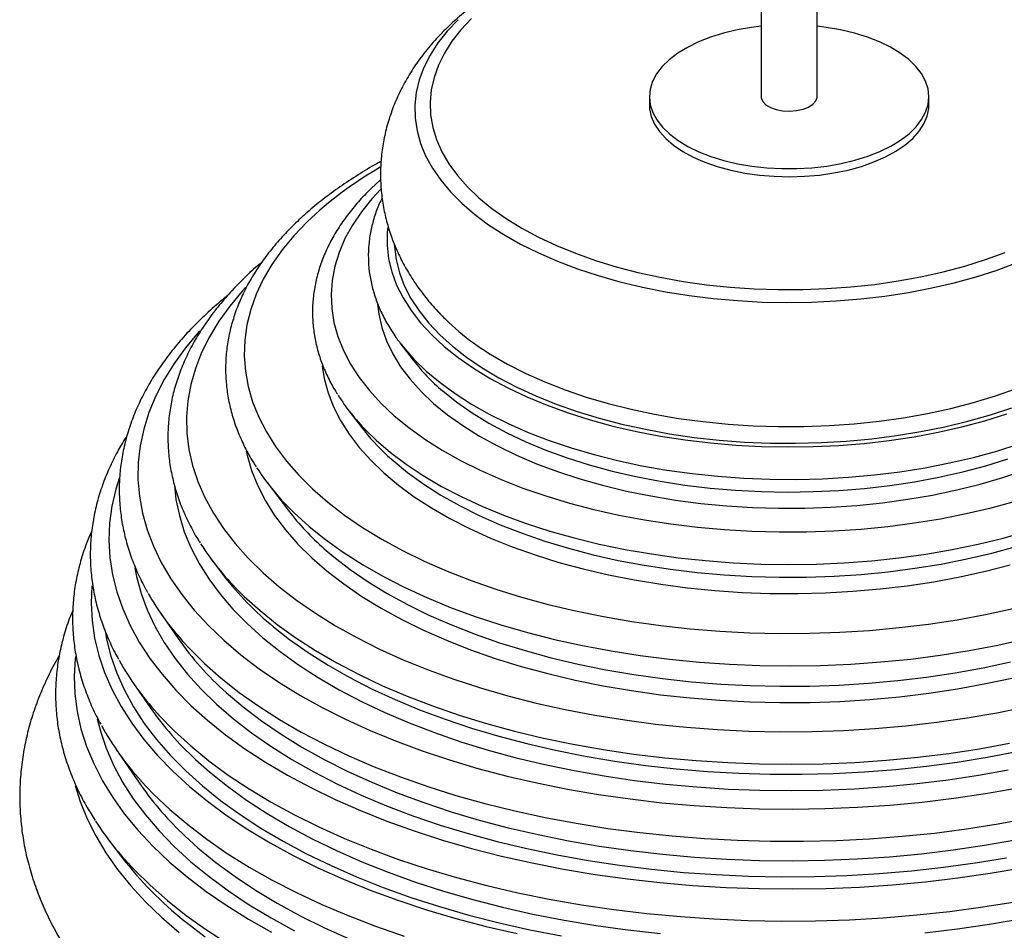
# Paper-space layout '_Trimétrica' of a CAD drawing. Header units: millimetres. Extents: x -165 to 165, y -31 to 425.
# Tile 2 of 4: x -165 to 46, y 127 to 323. Entities that reach past the tile are written whole.
import ezdxf

# ---------------------------------------------------------------- set-up
doc = ezdxf.new("R2010")
doc.units = ezdxf.units.MM

psp = doc.layouts.new('_Trimétrica')

# ---------------------------------------------------------------- linework, layer by layer
at = {"color": 7, "linetype": 'Continuous', "lineweight": 25}
for p, q in [((-6, 355.81), (-6, 306.01)), ((6, 306.01), (6, 355.8)), ((-30, 306.01), (-30, 304.29)), ((30, 304.29), (30, 306.01)), ((-87.69, 288.17), (-89.75, 286.29)), ((-83.54, 253.19), (-80.73, 249.5)), ((-83.54, 253.19), (-82.96, 252.44)), ((-94.7, 238.86), (-91.83, 235.09)), ((-112.06, 223.19), (-107.5, 217.2)), ((-123.59, 206.13), (-121.34, 203.17)), ((-135.01, 195.28), (-131.17, 189.71)), ((-140.88, 180.29), (-137.15, 174.88)), ((-144.46, 165.9), (-139.19, 158.25)), ((-146.04, 146.45), (-143.11, 142.6))]:
    psp.add_line(p, q, dxfattribs=at)
at = {"color": 8, "linetype": 'Continuous', "lineweight": 25, "flags": 128}
for points in [[(-71.08, 322.55), (-73.4, 320.09), (-75.4, 317.55), (-77.08, 314.96), (-78.41, 312.31), (-79.41, 309.62), (-80.05, 306.9), (-80.35, 304.17), (-80.29, 301.43), (-79.88, 298.7), (-79.13, 295.99), (-78.03, 293.32), (-76.58, 290.68), (-74.8, 288.1), (-72.7, 285.59), (-70.28, 283.15), (-67.55, 280.8), (-64.52, 278.55), (-61.21, 276.41), (-57.64, 274.39), (-53.81, 272.49), (-49.74, 270.72), (-45.46, 269.1), (-40.99, 267.63), (-36.33, 266.31), (-31.51, 265.16), (-26.55, 264.17), (-21.48, 263.35), (-16.32, 262.7), (-11.08, 262.24), (-5.8, 261.95), (-0.49, 261.84), (4.83, 261.92), (10.12, 262.17), (15.37, 262.61), (20.55, 263.22), (25.64, 264), (30.61, 264.96), (35.46, 266.09), (40.15, 267.38), (44.66, 268.82), (48.98, 270.42)], [(-68.17, 322.82), (-70.44, 320.41), (-72.39, 317.92), (-74.01, 315.37), (-75.29, 312.78), (-76.23, 310.14), (-76.83, 307.47), (-77.07, 304.8), (-76.96, 302.11), (-76.5, 299.44), (-75.69, 296.8), (-74.53, 294.18), (-73.03, 291.61), (-71.21, 289.1), (-69.05, 286.66), (-66.58, 284.3), (-63.81, 282.03), (-60.75, 279.86), (-57.41, 277.81), (-53.8, 275.87), (-49.95, 274.06), (-45.88, 272.4), (-41.59, 270.87), (-37.12, 269.5), (-32.47, 268.29), (-27.68, 267.25), (-22.76, 266.37), (-17.74, 265.66), (-12.63, 265.14), (-7.47, 264.79), (-2.27, 264.62), (2.93, 264.63), (8.12, 264.82), (13.28, 265.19), (18.38, 265.74), (23.39, 266.47), (28.29, 267.37), (33.07, 268.44), (37.69, 269.67), (42.14, 271.06), (46.4, 272.6)], [(-87.61, 286.2), (-89.55, 284.13), (-91.81, 281.34), (-93.75, 278.48), (-95.36, 275.56), (-96.62, 272.6), (-97.54, 269.61), (-98.1, 266.59), (-98.32, 263.57), (-98.18, 260.54), (-97.7, 257.52), (-96.86, 254.52), (-95.67, 251.55), (-94.15, 248.63), (-92.29, 245.75), (-90.09, 242.94), (-87.58, 240.2), (-84.75, 237.55), (-81.61, 234.98), (-78.19, 232.52), (-74.48, 230.16), (-70.51, 227.93), (-66.29, 225.82), (-61.83, 223.85), (-57.14, 222.01), (-52.26, 220.33), (-47.18, 218.79), (-41.94, 217.42), (-36.55, 216.21), (-31.02, 215.17), (-25.39, 214.3), (-19.66, 213.6), (-13.86, 213.09), (-8.02, 212.75), (-2.14, 212.59), (3.74, 212.62), (9.61, 212.82), (15.44, 213.21), (21.22, 213.78), (26.93, 214.52), (32.53, 215.43), (38.02, 216.52), (43.38, 217.78), (48.58, 219.19)], [(-103.45, 279.17), (-106.3, 276.19), (-108.83, 273.14), (-111.02, 270.02), (-112.88, 266.84), (-114.4, 263.61), (-115.57, 260.35), (-116.39, 257.05), (-116.85, 253.74), (-116.96, 250.42), (-116.72, 247.1), (-116.12, 243.8), (-115.17, 240.52), (-113.86, 237.26), (-112.22, 234.05), (-110.23, 230.9), (-107.9, 227.8), (-105.25, 224.77), (-102.28, 221.83), (-99, 218.97), (-95.42, 216.21), (-91.55, 213.55), (-87.4, 211.01), (-82.98, 208.6), (-78.31, 206.31), (-73.41, 204.15), (-68.28, 202.14), (-62.95, 200.28), (-57.42, 198.57), (-51.72, 197.02), (-45.86, 195.63), (-39.86, 194.42), (-33.74, 193.37), (-27.52, 192.5), (-21.22, 191.81), (-14.85, 191.3), (-8.44, 190.97), (-2, 190.82), (4.45, 190.85), (10.88, 191.07), (17.28, 191.47), (23.63, 192.05), (29.9, 192.81), (36.09, 193.75), (42.16, 194.86), (48.11, 196.14)], [(-86.17, 277.98), (-86.27, 276.93), (-86.3, 274.08), (-85.97, 271.23), (-85.29, 268.4), (-84.25, 265.6), (-82.88, 262.84), (-81.16, 260.13), (-79.1, 257.49), (-76.73, 254.91), (-74.03, 252.42), (-71.04, 250.03), (-67.75, 247.73), (-64.18, 245.56), (-60.35, 243.5), (-56.27, 241.57), (-51.96, 239.79), (-47.43, 238.14), (-42.72, 236.65), (-37.82, 235.32), (-32.77, 234.16), (-27.59, 233.16), (-22.29, 232.34), (-16.9, 231.69), (-11.44, 231.22), (-5.94, 230.94), (-0.41, 230.83), (5.13, 230.91), (10.64, 231.17), (16.1, 231.61), (21.51, 232.23), (26.82, 233.03), (32.02, 234), (37.09, 235.14), (42.01, 236.45), (46.76, 237.92)], [(-84.76, 274.29), (-84.74, 273.87), (-84.38, 271.05), (-83.67, 268.24), (-82.61, 265.47), (-81.2, 262.73), (-79.45, 260.05), (-77.37, 257.44), (-74.96, 254.89), (-72.24, 252.44), (-69.22, 250.08), (-65.91, 247.82), (-62.31, 245.68), (-58.46, 243.67), (-54.36, 241.78), (-50.04, 240.04), (-45.5, 238.45), (-40.78, 237.01), (-35.88, 235.73), (-30.83, 234.62), (-25.66, 233.67), (-20.37, 232.9), (-15, 232.31), (-9.57, 231.9), (-4.1, 231.68), (1.4, 231.63), (6.88, 231.77), (12.34, 232.09), (17.74, 232.59), (23.07, 233.27), (28.3, 234.13), (33.42, 235.16), (38.39, 236.36), (43.2, 237.72), (47.83, 239.24)], [(-116.63, 265.15), (-117.41, 264.29), (-120.09, 261.09), (-122.44, 257.82), (-124.46, 254.49), (-126.13, 251.11), (-127.46, 247.69), (-128.44, 244.24), (-129.07, 240.77), (-129.34, 237.28), (-129.26, 233.79), (-128.83, 230.31), (-128.04, 226.85), (-126.9, 223.41), (-125.42, 220.01), (-123.59, 216.65), (-121.42, 213.34), (-118.91, 210.1), (-116.09, 206.93), (-112.94, 203.84), (-109.49, 200.84), (-105.73, 197.94), (-101.68, 195.14), (-97.36, 192.46), (-92.77, 189.9), (-87.92, 187.46), (-82.84, 185.16), (-77.52, 182.99), (-72, 180.98), (-66.28, 179.11), (-60.37, 177.4), (-54.3, 175.86), (-48.08, 174.48), (-41.73, 173.27), (-35.26, 172.23), (-28.7, 171.36), (-22.06, 170.68), (-15.36, 170.17), (-8.62, 169.85), (-1.85, 169.71), (4.92, 169.75), (11.68, 169.98), (18.41, 170.38), (25.08, 170.97), (31.69, 171.73), (38.21, 172.68), (44.62, 173.79), (50.92, 175.08)], [(-88.38, 261.55), (-88.11, 259.32), (-87.45, 256.45), (-86.44, 253.61), (-85.09, 250.81), (-83.39, 248.05), (-81.35, 245.36), (-78.99, 242.74), (-76.31, 240.2), (-73.32, 237.75), (-70.03, 235.41), (-66.47, 233.18), (-62.63, 231.07), (-58.55, 229.08), (-54.23, 227.24), (-49.69, 225.54), (-44.95, 223.99), (-40.03, 222.6), (-34.94, 221.38), (-29.72, 220.32), (-24.38, 219.44), (-18.94, 218.73), (-13.42, 218.2), (-7.85, 217.85), (-2.25, 217.69), (3.36, 217.71), (8.96, 217.91), (14.52, 218.29), (20.03, 218.86), (25.45, 219.6), (30.77, 220.52), (35.97, 221.61), (41.02, 222.87), (45.91, 224.29), (50.61, 225.87)], [(-126.52, 255.71), (-126.76, 255.45), (-129.56, 252.14), (-132.04, 248.75), (-134.18, 245.3), (-135.98, 241.8), (-137.44, 238.26), (-138.55, 234.69), (-139.31, 231.09), (-139.72, 227.48), (-139.78, 223.86), (-139.48, 220.25), (-138.83, 216.64), (-137.83, 213.06), (-136.48, 209.51), (-134.79, 206), (-132.76, 202.53), (-130.39, 199.13), (-127.69, 195.79), (-124.67, 192.52), (-121.33, 189.33), (-117.69, 186.24), (-113.75, 183.24), (-109.53, 180.35), (-105.02, 177.57), (-100.26, 174.92), (-95.23, 172.38), (-89.97, 169.99), (-84.48, 167.73), (-78.78, 165.61), (-72.88, 163.65), (-66.79, 161.84), (-60.54, 160.19), (-54.13, 158.71), (-47.58, 157.39), (-40.92, 156.25), (-34.15, 155.28), (-27.3, 154.48), (-20.37, 153.86), (-13.4, 153.43), (-6.39, 153.17), (0.63, 153.09), (7.66, 153.2), (14.66, 153.49), (21.63, 153.96), (28.54, 154.61), (35.38, 155.44), (42.13, 156.44), (48.77, 157.62)], [(-82.96, 252.44), (-82.87, 252.33), (-80.54, 249.69), (-77.9, 247.13), (-74.94, 244.65), (-71.69, 242.28), (-68.16, 240.01), (-64.36, 237.87), (-60.31, 235.85), (-56.02, 233.97), (-51.5, 232.23), (-46.79, 230.64), (-41.88, 229.2), (-36.82, 227.93), (-31.61, 226.82), (-26.27, 225.88), (-20.83, 225.12), (-15.31, 224.54), (-9.72, 224.13), (-4.1, 223.91), (1.53, 223.87), (7.17, 224.01), (12.77, 224.33), (18.32, 224.83), (23.8, 225.52), (29.19, 226.37), (34.46, 227.4), (39.6, 228.6), (44.57, 229.96), (49.38, 231.48)], [(-63.67, 250.47), (-60.42, 248.6), (-56.55, 246.63), (-52.44, 244.79), (-48.1, 243.09), (-43.56, 241.55), (-38.83, 240.16), (-33.94, 238.93), (-28.89, 237.87), (-23.73, 236.98), (-18.46, 236.27), (-13.12, 235.74), (-7.71, 235.39), (-2.28, 235.22), (3.17, 235.24), (8.6, 235.43), (13.99, 235.81), (19.32, 236.38), (24.58, 237.12), (29.72, 238.03), (34.74, 239.12), (39.61, 240.37), (44.31, 241.79), (48.82, 243.36)], [(-100.21, 248.2), (-99.78, 245.52), (-98.97, 242.49), (-97.81, 239.48), (-96.31, 236.52), (-94.47, 233.61), (-92.3, 230.75), (-89.8, 227.97), (-86.99, 225.27), (-83.87, 222.67), (-80.46, 220.16), (-76.76, 217.76), (-72.8, 215.47), (-68.58, 213.31), (-64.12, 211.29), (-59.43, 209.4), (-54.53, 207.66), (-49.45, 206.07), (-44.19, 204.64), (-38.77, 203.38), (-33.22, 202.28), (-27.55, 201.35), (-21.79, 200.6), (-15.94, 200.02), (-10.05, 199.62), (-4.11, 199.41), (1.84, 199.37), (7.78, 199.52), (13.69, 199.85), (19.56, 200.36), (25.35, 201.04), (31.06, 201.9), (36.66, 202.94), (42.13, 204.14), (47.45, 205.51)], [(-74.39, 242.86), (-74.37, 242.85), (-71.36, 240.44), (-68.06, 238.14), (-64.47, 235.95), (-60.63, 233.88), (-56.53, 231.95), (-52.2, 230.15), (-47.65, 228.5), (-42.91, 227.01), (-38, 225.67), (-32.92, 224.5), (-27.71, 223.5), (-22.39, 222.67), (-16.98, 222.02), (-11.49, 221.55), (-5.96, 221.26), (-0.41, 221.16), (5.15, 221.24), (10.69, 221.5), (16.18, 221.94), (21.6, 222.57), (26.94, 223.37), (32.17, 224.34), (37.26, 225.49), (42.2, 226.8), (46.97, 228.28)], [(-90.87, 234.44), (-88.66, 232.31), (-85.57, 229.67), (-82.2, 227.13), (-78.54, 224.7), (-74.61, 222.38), (-70.42, 220.19), (-65.99, 218.13), (-61.33, 216.2), (-56.46, 214.42), (-51.4, 212.79), (-46.15, 211.31), (-40.75, 210), (-35.21, 208.85), (-29.55, 207.87), (-23.79, 207.06), (-17.94, 206.43), (-12.03, 205.98), (-6.08, 205.7), (-0.11, 205.61), (5.86, 205.7), (11.81, 205.97), (17.72, 206.41), (23.57, 207.04), (29.34, 207.84), (35, 208.81), (40.55, 209.95), (45.96, 211.26), (51.2, 212.73)], [(-116.53, 229.94), (-116.34, 229.06), (-115.39, 225.77), (-114.08, 222.51), (-112.43, 219.3), (-110.44, 216.13), (-108.11, 213.03), (-105.45, 210), (-102.48, 207.04), (-99.19, 204.18), (-95.6, 201.42), (-91.72, 198.76), (-87.56, 196.21), (-83.14, 193.79), (-78.46, 191.49), (-73.55, 189.34), (-68.41, 187.32), (-63.07, 185.45), (-57.53, 183.74), (-51.82, 182.19), (-45.95, 180.8), (-39.94, 179.58), (-33.81, 178.53), (-27.58, 177.66), (-21.26, 176.97), (-14.88, 176.46), (-8.45, 176.13), (-2, 175.98), (4.46, 176.01), (10.9, 176.23), (17.31, 176.63), (23.67, 177.21), (29.96, 177.97), (36.16, 178.91), (42.24, 180.03), (48.2, 181.31)], [(-86.21, 228.96), (-85.03, 227.9), (-81.89, 225.32), (-78.45, 222.85), (-74.73, 220.49), (-70.75, 218.25), (-66.51, 216.13), (-62.03, 214.15), (-57.34, 212.31), (-52.43, 210.62), (-47.34, 209.08), (-42.08, 207.7), (-36.67, 206.49), (-31.13, 205.44), (-25.47, 204.57), (-19.73, 203.88), (-13.91, 203.36), (-8.04, 203.02), (-2.15, 202.86), (3.75, 202.89), (9.64, 203.09), (15.5, 203.48), (21.29, 204.05), (27.02, 204.79), (32.64, 205.71), (38.15, 206.8), (43.52, 208.06), (48.74, 209.48)], [(-143.78, 224.29), (-144.55, 221.81), (-145.39, 218.15), (-145.88, 214.47), (-146.02, 210.77), (-145.8, 207.09), (-145.24, 203.41), (-144.32, 199.74), (-143.06, 196.11), (-141.45, 192.51), (-139.5, 188.96), (-137.22, 185.46), (-134.61, 182.03), (-131.67, 178.66), (-128.41, 175.37), (-124.84, 172.17), (-120.98, 169.06), (-116.82, 166.05), (-112.38, 163.16), (-107.67, 160.37), (-102.7, 157.71), (-97.48, 155.18), (-92.03, 152.79), (-86.36, 150.53), (-80.48, 148.42), (-74.4, 146.46), (-68.15, 144.66), (-61.73, 143.02), (-55.16, 141.54), (-48.46, 140.23), (-41.64, 139.09), (-34.73, 138.13), (-27.72, 137.34), (-20.66, 136.73), (-13.54, 136.29), (-6.39, 136.04), (0.78, 135.97), (7.94, 136.08), (15.09, 136.37), (22.19, 136.84), (29.25, 137.49), (36.23, 138.32), (43.13, 139.33), (49.92, 140.5)], [(-131.97, 222.59), (-131.63, 219.59), (-130.9, 216.11), (-129.83, 212.65), (-128.42, 209.23), (-126.66, 205.84), (-124.57, 202.51), (-122.14, 199.24), (-119.4, 196.03), (-116.33, 192.91), (-112.96, 189.86), (-109.29, 186.92), (-105.33, 184.07), (-101.09, 181.33), (-96.58, 178.71), (-91.82, 176.21), (-86.81, 173.84), (-81.57, 171.61), (-76.12, 169.51), (-70.46, 167.57), (-64.62, 165.78), (-58.6, 164.14), (-52.43, 162.67), (-46.13, 161.36), (-39.69, 160.22), (-33.16, 159.26), (-26.53, 158.47), (-19.84, 157.85), (-13.09, 157.41), (-6.31, 157.16), (0.49, 157.08), (7.29, 157.18), (14.07, 157.47), (20.81, 157.93), (27.49, 158.57), (34.11, 159.39), (40.63, 160.38), (47.04, 161.54)], [(-107.54, 217.98), (-106.25, 216.69), (-103.03, 213.77), (-99.51, 210.95), (-95.7, 208.22), (-91.6, 205.61), (-87.24, 203.12), (-82.62, 200.75), (-77.76, 198.51), (-72.67, 196.41), (-67.37, 194.46), (-61.87, 192.65), (-56.18, 191.01), (-50.34, 189.52), (-44.34, 188.2), (-38.22, 187.05), (-31.98, 186.07), (-25.65, 185.26), (-19.25, 184.64), (-12.78, 184.19), (-6.28, 183.92), (0.23, 183.84), (6.75, 183.94), (13.25, 184.22), (19.71, 184.68), (26.11, 185.32), (32.43, 186.13), (38.66, 187.12), (44.78, 188.29), (50.76, 189.62)], [(-99.78, 208.99), (-97.74, 207.26), (-94.21, 204.53), (-90.38, 201.91), (-86.29, 199.4), (-81.93, 197.01), (-77.32, 194.75), (-72.48, 192.63), (-67.41, 190.64), (-62.15, 188.8), (-56.69, 187.11), (-51.06, 185.58), (-45.28, 184.22), (-39.36, 183.01), (-33.32, 181.98), (-27.17, 181.12), (-20.95, 180.44), (-14.66, 179.94), (-8.33, 179.61), (-1.97, 179.46), (4.39, 179.5), (10.74, 179.71), (17.06, 180.11), (23.33, 180.68), (29.52, 181.43), (35.63, 182.36), (41.63, 183.45), (47.5, 184.72)], [(-140.43, 204.92), (-140.06, 203), (-139.1, 199.41), (-137.79, 195.86), (-136.13, 192.34), (-134.14, 188.87), (-131.81, 185.45), (-129.16, 182.1), (-126.19, 178.82), (-122.9, 175.62), (-119.3, 172.51), (-115.41, 169.5), (-111.24, 166.58), (-106.78, 163.78), (-102.06, 161.1), (-97.09, 158.54), (-91.88, 156.12), (-86.43, 153.83), (-80.78, 151.68), (-74.92, 149.68), (-68.87, 147.83), (-62.66, 146.14), (-56.28, 144.61), (-49.77, 143.25), (-43.14, 142.06), (-36.39, 141.04), (-29.56, 140.19), (-22.65, 139.52), (-15.69, 139.03), (-8.69, 138.71), (-1.67, 138.58), (5.36, 138.63), (12.38, 138.86), (19.36, 139.26), (26.3, 139.85), (33.17, 140.61), (39.95, 141.55), (46.64, 142.67)], [(-149.66, 201.04), (-149.83, 197.33), (-149.64, 193.57), (-149.09, 189.82), (-148.2, 186.09), (-146.95, 182.39), (-145.35, 178.72), (-143.41, 175.1), (-141.13, 171.53), (-138.51, 168.02), (-135.56, 164.58), (-132.3, 161.22), (-128.72, 157.95), (-124.83, 154.77), (-120.65, 151.69), (-116.18, 148.72), (-111.43, 145.86), (-106.43, 143.13), (-101.17, 140.52), (-95.66, 138.06), (-89.94, 135.73), (-84, 133.54), (-77.86, 131.51), (-71.53, 129.64), (-65.04, 127.93), (-58.39, 126.38)], [(-118.3, 200.06), (-116.97, 198.75), (-113.58, 195.7), (-109.88, 192.73), (-105.9, 189.87), (-101.64, 187.12), (-97.11, 184.48), (-92.32, 181.97), (-87.28, 179.58), (-82.01, 177.34), (-76.53, 175.24), (-70.84, 173.28), (-64.97, 171.48), (-58.92, 169.84), (-52.72, 168.35), (-46.38, 167.04), (-39.91, 165.89), (-33.34, 164.92), (-26.68, 164.13), (-19.95, 163.51), (-13.16, 163.07), (-6.34, 162.81), (0.49, 162.73), (7.33, 162.84), (14.14, 163.12), (20.92, 163.59), (27.64, 164.23), (34.29, 165.05), (40.85, 166.05), (47.3, 167.22)], [(-146.78, 191.05), (-146.52, 189.61), (-145.59, 185.91), (-144.32, 182.25), (-142.7, 178.62), (-140.73, 175.03), (-138.43, 171.51), (-135.79, 168.04), (-132.82, 164.64), (-129.54, 161.32), (-125.94, 158.09), (-122.04, 154.96), (-117.85, 151.93), (-113.37, 149), (-108.62, 146.2), (-103.6, 143.51), (-98.34, 140.96), (-92.84, 138.54), (-87.12, 136.27), (-81.18, 134.14), (-75.06, 132.16), (-68.75, 130.35), (-62.27, 128.69), (-55.65, 127.2), (-48.89, 125.88)], [(-110.69, 192.25), (-107.22, 189.52), (-103.23, 186.7), (-98.96, 184), (-94.42, 181.41), (-89.63, 178.95), (-84.59, 176.62), (-79.33, 174.43), (-73.86, 172.38), (-68.18, 170.48), (-62.33, 168.74), (-56.3, 167.15), (-50.12, 165.73), (-43.81, 164.47), (-37.38, 163.38), (-30.84, 162.47), (-24.23, 161.73), (-17.55, 161.18), (-10.82, 160.8), (-4.06, 160.6), (2.7, 160.58), (9.46, 160.74), (16.2, 161.08), (22.89, 161.61), (29.52, 162.31), (36.07, 163.19), (42.52, 164.24), (48.86, 165.46)], [(-130.2, 189.18), (-128.75, 187.6), (-125.48, 184.36), (-121.9, 181.21), (-118.03, 178.15), (-113.87, 175.2), (-109.43, 172.35), (-104.72, 169.62), (-99.75, 167.02), (-94.54, 164.54), (-89.1, 162.2), (-83.44, 160), (-77.58, 157.95), (-71.53, 156.05), (-65.3, 154.31), (-58.91, 152.72), (-52.38, 151.3), (-45.72, 150.05), (-38.95, 148.97), (-32.08, 148.07), (-25.14, 147.34), (-18.13, 146.79), (-11.08, 146.42), (-4, 146.22), (3.09, 146.21), (10.17, 146.38), (17.23, 146.73), (24.24, 147.26), (31.19, 147.97), (38.07, 148.85), (44.86, 149.91), (51.53, 151.13)], [(-153.2, 185.89), (-153.25, 185.44), (-153.47, 181.65), (-153.34, 177.86), (-152.85, 174.08), (-152.01, 170.32), (-150.83, 166.57), (-149.29, 162.87), (-147.42, 159.2), (-145.2, 155.59), (-142.65, 152.03), (-139.77, 148.54), (-136.57, 145.13), (-133.06, 141.8), (-129.24, 138.56), (-125.12, 135.41), (-120.72, 132.38), (-116.03, 129.45), (-111.08, 126.65)], [(-120.86, 178.14), (-120.83, 178.11), (-117.2, 175.03), (-113.28, 172.05), (-109.07, 169.17), (-104.58, 166.4), (-99.84, 163.76), (-94.84, 161.24), (-89.6, 158.85), (-84.13, 156.6), (-78.45, 154.49), (-72.57, 152.54), (-66.51, 150.74), (-60.28, 149.1), (-53.9, 147.62), (-47.38, 146.31), (-40.75, 145.17), (-34.01, 144.2), (-27.18, 143.4), (-20.29, 142.79), (-13.34, 142.35), (-6.36, 142.1), (0.63, 142.03), (7.63, 142.13), (14.6, 142.42), (21.54, 142.89), (28.42, 143.53), (35.23, 144.36), (41.95, 145.36), (48.57, 146.53)], [(-135.66, 173.7), (-135.28, 173.29), (-132.02, 169.93), (-128.45, 166.66), (-124.57, 163.49), (-120.4, 160.42), (-115.94, 157.45), (-111.2, 154.6), (-106.2, 151.88), (-100.95, 149.28), (-95.47, 146.81), (-89.75, 144.49), (-83.82, 142.31), (-77.69, 140.29), (-71.38, 138.42), (-64.9, 136.71), (-58.27, 135.16), (-51.49, 133.78), (-44.6, 132.58), (-37.6, 131.55), (-30.51, 130.69), (-23.34, 130.02), (-16.13, 129.52), (-8.87, 129.21), (-1.59, 129.08), (5.69, 129.13), (12.95, 129.36), (20.19, 129.78), (27.38, 130.37), (34.5, 131.15), (41.55, 132.1), (48.49, 133.23)], [(-148.52, 172.51), (-147.84, 169.86), (-146.6, 166.17), (-145, 162.51), (-143.07, 158.9), (-140.79, 155.34), (-138.18, 151.84), (-135.24, 148.41), (-131.98, 145.05), (-128.41, 141.79), (-124.53, 138.61), (-120.36, 135.54), (-115.9, 132.58), (-111.17, 129.73), (-106.17, 127)], [(-127.41, 163.74), (-124.45, 161.11), (-120.59, 158.01), (-116.45, 155.01), (-112.02, 152.13), (-107.33, 149.35), (-102.37, 146.7), (-97.17, 144.18), (-91.74, 141.79), (-86.08, 139.54), (-80.22, 137.44), (-74.17, 135.49), (-67.93, 133.69), (-61.53, 132.05), (-54.99, 130.58), (-48.31, 129.27), (-41.51, 128.14), (-34.62, 127.18), (-27.64, 126.39)], [(29.16, 126.54), (36.12, 127.37), (42.99, 128.37), (49.77, 129.54), (56.42, 130.89), (62.93, 132.39), (69.3, 134.07), (75.49, 135.9), (81.51, 137.88), (87.33, 140.02), (92.94, 142.3), (98.32, 144.71), (103.47, 147.27), (108.37, 149.94), (113.01, 152.74), (117.37, 155.66), (121.45, 158.68), (125.24, 161.79), (127.77, 164.08)], [(-139.13, 159.16), (-136.44, 156.32), (-132.93, 152.99), (-129.11, 149.76), (-125, 146.62), (-120.6, 143.58), (-115.92, 140.66), (-110.97, 137.86), (-105.77, 135.18), (-100.33, 132.64), (-94.66, 130.23), (-88.77, 127.96), (-82.67, 125.84)], [(-153.25, 158.16), (-152.18, 154.72), (-150.68, 151.01), (-148.85, 147.34), (-146.67, 143.71), (-144.16, 140.15), (-141.33, 136.65), (-138.18, 133.22), (-134.71, 129.87), (-130.94, 126.62)], [(-129.66, 147.28), (-126.91, 144.8), (-123.08, 141.66), (-118.95, 138.62), (-114.55, 135.69), (-109.87, 132.88), (-104.93, 130.18), (-99.74, 127.62), (-94.32, 125.18)], [(-140.8, 140.33), (-140.63, 140.15), (-137.19, 136.77), (-133.44, 133.48), (-129.4, 130.28), (-125.06, 127.19), (-120.45, 124.2)], [(-129.84, 129.14), (-129.46, 128.83), (-125.34, 125.68)]]:
    psp.add_lwpolyline(points, dxfattribs=at)
at = {"color": 7, "linetype": 'Continuous', "lineweight": 25, "flags": 128}
for points in [[(-6, 321.15), (-8.08, 320.89), (-11.16, 320.35), (-14.1, 319.65), (-16.88, 318.78), (-19.47, 317.77), (-21.82, 316.61), (-23.92, 315.34), (-25.74, 313.95), (-27.25, 312.47), (-28.45, 310.91), (-29.31, 309.3), (-29.83, 307.65), (-30, 305.98), (-29.82, 304.31), (-29.29, 302.66), (-28.41, 301.05), (-27.2, 299.49), (-25.68, 298.02), (-23.85, 296.63), (-21.74, 295.36), (-19.38, 294.21), (-16.79, 293.2), (-14, 292.34)], [(-14, 292.34), (-11.05, 291.64), (-7.97, 291.11), (-4.8, 290.76), (-1.57, 290.58), (1.68, 290.58), (4.91, 290.77), (8.08, 291.13), (11.16, 291.67), (14.1, 292.37), (16.88, 293.24), (19.47, 294.25), (21.82, 295.4), (23.92, 296.68), (25.74, 298.07), (27.25, 299.55), (28.45, 301.1), (29.31, 302.72), (29.83, 304.37), (30, 306.04), (29.82, 307.71), (29.29, 309.36), (28.41, 310.97), (27.2, 312.52), (25.68, 314), (23.85, 315.38), (21.74, 316.66), (19.38, 317.8), (16.79, 318.81), (14, 319.67), (11.05, 320.37), (7.97, 320.9), (6, 321.15)], [(-6, 306.01), (-5.98, 305.76), (-5.67, 305), (-5.01, 304.31), (-4.03, 303.72), (-2.8, 303.28)], [(-2.8, 303.28), (-1.39, 303), (0.1, 302.92), (1.59, 303.03), (2.98, 303.33), (4.18, 303.79), (5.12, 304.4), (5.74, 305.1), (5.99, 305.87), (6, 306.01)], [(-30, 304.29), (-29.95, 303.43), (-29.6, 301.77), (-28.89, 300.13), (-27.85, 298.55), (-26.48, 297.03), (-24.8, 295.6), (-22.83, 294.27), (-20.59, 293.06), (-18.11, 291.98), (-15.42, 291.04), (-12.54, 290.26), (-9.52, 289.64), (-6.39, 289.2), (-3.19, 288.93), (0.06, 288.84), (3.3, 288.94), (6.51, 289.21), (9.63, 289.66), (12.65, 290.28), (15.52, 291.07), (18.2, 292.01), (20.67, 293.1), (22.9, 294.31), (24.86, 295.65), (26.53, 297.08), (27.89, 298.6), (28.92, 300.19), (29.61, 301.82), (29.96, 303.49), (30, 304.29)]]:
    psp.add_lwpolyline(points, dxfattribs=at)
at = {"color": 8, "linetype": 'Continuous', "lineweight": 25}
psp.add_arc((-47.31, 220.34), 81.32, 119.8314, 133.6566, dxfattribs=at)
at = {"color": 7, "linetype": 'Continuous', "lineweight": 25}
for centre, radius, start, end in [((-36.75, 295.78), 52.71, 222.155, 239.2777), ((-46.23, 276.09), 43.56, 217.6216, 229.7263), ((-58.92, 266), 44.9, 212.4157, 224.6498), ((-53.5, 264.56), 48.34, 217.5562, 227.4325), ((-69.95, 255.13), 52.86, 212.9429, 224.6646), ((-61.72, 252.49), 57.8, 217.6304, 228.8209), ((-76.88, 241.54), 58.62, 212.4845, 225.0465), ((-67.5, 244.99), 68.17, 217.8394, 230.6839), ((-86.48, 228.61), 58.88, 209.7725, 222.0521), ((-76.95, 227.66), 66.18, 214.991, 228.4429), ((-90.77, 214.65), 60.76, 209.1542, 222.3719), ((-80.57, 214.52), 69.08, 215.0152, 227.3127), ((-92.5, 201.55), 63.01, 208.9437, 222.2726), ((-82.23, 198.1), 69.51, 214.9733, 226.9746), ((-91.21, 188.08), 68.84, 213.0998, 223.9175), ((-80.3, 191.21), 79.42, 217.7368, 231.4061)]:
    psp.add_arc(centre, radius, start, end, dxfattribs=at)
for points, knots in [([(-57.65, 332.06), (-57.78, 331.99), (-59.34, 331.21), (-62.13, 329.54), (-66, 327.01), (-69.49, 324.35), (-71.97, 322.2), (-73.26, 320.97), (-73.57, 320.66)], [0, 0, 0, 0, 0.021265, 0.254379, 0.48785, 0.720412, 0.930652, 1, 1, 1, 1]), ([(-73.57, 320.66), (-74.17, 320.07), (-75.75, 318.48), (-78.1, 315.75), (-80.51, 312.47), (-82.57, 309.08), (-84.28, 305.63), (-85.65, 302.12), (-86.67, 298.58), (-87.35, 295.03), (-87.71, 291.47), (-87.74, 287.94), (-87.45, 284.43), (-86.86, 280.97), (-85.96, 277.58), (-84.77, 274.25), (-83.29, 270.99), (-81.51, 267.82), (-79.45, 264.74), (-77.09, 261.75), (-75.04, 259.45), (-73.71, 258.21), (-73.35, 257.87)], [0, 0, 0, 0, 0.0352203, 0.0939739, 0.1516115, 0.207658, 0.2621598, 0.3152659, 0.3671795, 0.4181283, 0.4683477, 0.5180729, 0.5675377, 0.6169085, 0.6664146, 0.7162936, 0.766783, 0.8181158, 0.8705111, 0.9241575, 0.9791893, 1, 1, 1, 1]), ([(-87.59, 292.13), (-87.86, 291.99), (-89.6, 291.06), (-92.57, 289.25), (-96.48, 286.68), (-100.12, 283.98), (-103.39, 281.3), (-105.33, 279.46), (-106.24, 278.6)], [0, 0, 0, 0, 0.036814, 0.233732, 0.430764, 0.627865, 0.82494, 1, 1, 1, 1]), ([(-89.75, 286.29), (-90.23, 285.81), (-91.63, 284.42), (-93.71, 282.05), (-95.9, 279.16), (-97.77, 276.21), (-99.34, 273.2), (-100.57, 270.15), (-101.49, 267.07), (-102.08, 263.97), (-102.35, 260.88), (-102.31, 257.79), (-101.94, 254.71), (-101.27, 251.66), (-100.28, 248.63), (-98.97, 245.65), (-97.84, 243.48), (-97.07, 242.33), (-96.94, 242.14)], [0, 0, 0, 0, 0.037164, 0.10714, 0.176908, 0.246292, 0.315185, 0.38351, 0.451239, 0.518414, 0.585147, 0.65161, 0.717998, 0.784465, 0.851211, 0.918392, 0.986106, 1, 1, 1, 1]), ([(-87.37, 284.26), (-87.58, 283.85), (-88.26, 282.5), (-89.09, 280.15), (-89.85, 277.23), (-90.27, 274.3), (-90.38, 271.37), (-90.17, 268.45), (-89.64, 265.55), (-88.8, 262.69), (-87.66, 259.86), (-86.19, 257.07), (-84.62, 254.58), (-83.41, 253.05), (-82.89, 252.41)], [0, 0, 0, 0, 0.039497, 0.130384, 0.220342, 0.309485, 0.398043, 0.48633, 0.574614, 0.663201, 0.752379, 0.842348, 0.933196, 1, 1, 1, 1]), ([(-106.24, 278.6), (-106.76, 278.08), (-108.27, 276.59), (-110.54, 274.04), (-112.95, 270.94), (-115.06, 267.77), (-116.85, 264.55), (-118.33, 261.28), (-119.48, 257.97), (-120.32, 254.65), (-120.83, 251.31), (-121.02, 247.97), (-120.89, 244.64), (-120.45, 241.33), (-119.7, 238.03), (-118.64, 234.77), (-117.25, 231.54), (-115.84, 228.8), (-114.78, 227.17), (-114.39, 226.57)], [0, 0, 0, 0, 0.033803, 0.09756, 0.161175, 0.224531, 0.287552, 0.350178, 0.412375, 0.474146, 0.535542, 0.596657, 0.657618, 0.718554, 0.779582, 0.840834, 0.902417, 0.964391, 1, 1, 1, 1]), ([(-113.22, 270.46), (-113.39, 270.32), (-114.7, 269.26), (-115.98, 268.04), (-117.09, 266.96), (-117.2, 266.85)], [0, 0, 0, 0, 0.123004, 0.911049, 1, 1, 1, 1]), ([(-117.2, 266.85), (-117.75, 266.31), (-119.32, 264.74), (-121.71, 262.08), (-124.26, 258.85), (-126.51, 255.55), (-128.45, 252.19), (-130.07, 248.79), (-131.37, 245.34), (-132.36, 241.87), (-133.02, 238.39), (-133.36, 234.9), (-133.38, 231.42), (-133.09, 227.94), (-132.48, 224.48), (-131.56, 221.04), (-130.33, 217.64), (-128.77, 214.27), (-127.47, 211.81), (-126.59, 210.5), (-126.44, 210.27)], [0, 0, 0, 0, 0.0324122, 0.0935963, 0.1546659, 0.2155255, 0.2761153, 0.3363834, 0.3962955, 0.4558452, 0.5150603, 0.5740048, 0.6327729, 0.6914792, 0.7502076, 0.8090715, 0.8681699, 0.9275732, 0.9873185, 1, 1, 1, 1]), ([(-120.5, 263.36), (-121.33, 262.69), (-123.43, 260.99), (-125.3, 259.21), (-126.43, 258.13)], [0, 0, 0, 0, 0.394582, 1, 1, 1, 1]), ([(-126.43, 258.13), (-127, 257.57), (-128.63, 255.95), (-131.11, 253.19), (-133.78, 249.85), (-136.14, 246.45), (-138.2, 242.98), (-139.94, 239.46), (-141.36, 235.91), (-142.46, 232.32), (-143.24, 228.72), (-143.71, 225.11), (-143.85, 221.5), (-143.68, 217.89), (-143.19, 214.3), (-142.39, 210.73), (-141.28, 207.19), (-139.83, 203.68), (-138.63, 201.14), (-137.82, 199.8), (-137.69, 199.59)], [0, 0, 0, 0, 0.032397, 0.093587, 0.154677, 0.215582, 0.276252, 0.336639, 0.39671, 0.456453, 0.515884, 0.57505, 0.634027, 0.69291, 0.751786, 0.810743, 0.869877, 0.929262, 0.988943, 1, 1, 1, 1]), ([(-142.09, 233.36), (-142.73, 232.33), (-144.09, 230.13), (-145.8, 226.69), (-147.3, 223.07), (-148.47, 219.42), (-149.32, 215.75), (-149.85, 212.07), (-150.07, 208.39), (-149.96, 204.71), (-149.55, 201.04), (-148.81, 197.39), (-147.77, 193.77), (-146.4, 190.18), (-145.12, 187.35), (-144.2, 185.74), (-143.94, 185.29)], [0, 0, 0, 0, 0.067563, 0.144101, 0.220266, 0.296038, 0.371433, 0.4465, 0.521321, 0.596006, 0.670663, 0.745391, 0.820304, 0.895497, 0.971033, 1, 1, 1, 1]), ([(-149.69, 212.82), (-150.1, 211.88), (-151.04, 209.73), (-152.13, 206.31), (-153.04, 202.6), (-153.61, 198.88), (-153.86, 195.15), (-153.8, 191.43), (-153.43, 187.72), (-152.73, 184.03), (-151.73, 180.35), (-150.4, 176.71), (-149.08, 173.69), (-148.09, 171.91), (-147.76, 171.31)], [0, 0, 0, 0, 0.069512, 0.158859, 0.247773, 0.336306, 0.424547, 0.512617, 0.600644, 0.688732, 0.777013, 0.865599, 0.954566, 1, 1, 1, 1]), ([(-153.77, 195.74), (-153.97, 195.28), (-154.7, 193.6), (-155.64, 190.66), (-156.59, 186.91), (-157.2, 183.15), (-157.5, 179.38), (-157.47, 175.62), (-157.14, 171.86), (-156.48, 168.12), (-155.52, 164.41), (-154.24, 160.72), (-152.65, 157.07), (-150.91, 153.7), (-149.57, 151.59), (-148.97, 150.66)], [0, 0, 0, 0, 0.0307381, 0.1136215, 0.196114, 0.2782586, 0.3601316, 0.4418375, 0.5234948, 0.6051905, 0.6870448, 0.7691596, 0.8516086, 0.934433, 1, 1, 1, 1]), ([(-156.67, 186.07), (-156.75, 185.94), (-157.66, 184.47), (-159.11, 181.59), (-160.97, 177.44), (-162.47, 173.24), (-163.65, 169.02), (-164.49, 164.79), (-165.01, 160.55), (-165.21, 156.32), (-165.09, 152.11), (-164.66, 147.91), (-163.91, 143.75), (-162.85, 139.61), (-161.49, 135.52), (-159.81, 131.47), (-157.83, 127.46), (-155.53, 123.51), (-152.93, 119.62), (-150.01, 115.8), (-146.79, 112.06), (-143.26, 108.4), (-139.44, 104.84), (-135.34, 101.39), (-130.97, 98.05), (-126.33, 94.84), (-121.45, 91.76), (-116.33, 88.82), (-110.99, 86.03), (-105.45, 83.38), (-99.72, 80.88), (-93.8, 78.53), (-87.71, 76.34), (-81.47, 74.31), (-75.08, 72.43), (-68.55, 70.71), (-61.91, 69.16), (-55.15, 67.76), (-48.3, 66.54), (-41.36, 65.47), (-34.35, 64.58), (-27.27, 63.85), (-20.15, 63.29), (-12.99, 62.9), (-5.81, 62.68), (1.38, 62.63), (8.57, 62.74), (15.74, 63.03), (22.88, 63.49), (29.99, 64.11), (37.03, 64.9), (44.02, 65.86), (50.92, 66.99), (57.73, 68.27), (64.44, 69.73), (71.04, 71.34), (77.5, 73.12), (83.83, 75.05), (90.02, 77.14), (96.04, 79.39), (101.88, 81.8), (107.55, 84.35), (113.02, 87.06), (118.29, 89.92), (123.34, 92.92), (128.16, 96.07), (132.74, 99.36), (137.06, 102.79), (141.11, 106.34), (144.88, 110.02), (148.35, 113.81), (151.51, 117.71), (154.36, 121.69), (156.87, 125.74), (159.06, 129.86), (160.91, 134.02), (162.43, 138.22), (163.61, 142.44), (164.47, 146.67), (165, 150.9), (165.21, 155.13), (165.1, 159.35), (164.68, 163.54), (163.94, 167.71), (162.89, 171.84), (161.54, 175.94), (159.86, 179.99), (158.24, 183.36), (157.07, 185.34), (156.67, 186.03)], [0, 0, 0, 0, 0.001117, 0.012678, 0.02408, 0.035325, 0.046425, 0.057401, 0.068278, 0.079084, 0.089852, 0.100609, 0.111383, 0.122205, 0.133105, 0.144109, 0.155238, 0.166509, 0.177928, 0.189497, 0.201207, 0.213046, 0.224994, 0.237028, 0.249127, 0.26127, 0.273438, 0.285617, 0.297793, 0.309957, 0.322105, 0.334234, 0.346342, 0.35843, 0.370498, 0.382547, 0.394578, 0.406592, 0.418592, 0.430579, 0.442556, 0.454523, 0.466482, 0.478437, 0.490387, 0.502336, 0.514284, 0.526234, 0.538187, 0.550144, 0.562108, 0.574081, 0.586064, 0.598059, 0.610068, 0.622093, 0.634137, 0.6462, 0.658285, 0.670393, 0.682525, 0.694681, 0.706862, 0.719065, 0.731287, 0.743522, 0.755762, 0.76799, 0.78019, 0.792341, 0.80442, 0.816403, 0.828264, 0.839985, 0.851551, 0.862958, 0.874208, 0.885313, 0.896293, 0.907172, 0.91798, 0.928748, 0.939506, 0.950279, 0.961099, 0.971996, 0.982996, 0.994121, 1, 1, 1, 1])]:
    psp.add_open_spline(points, degree=3, knots=knots, dxfattribs=at)

doc.saveas('drawing.dxf')
